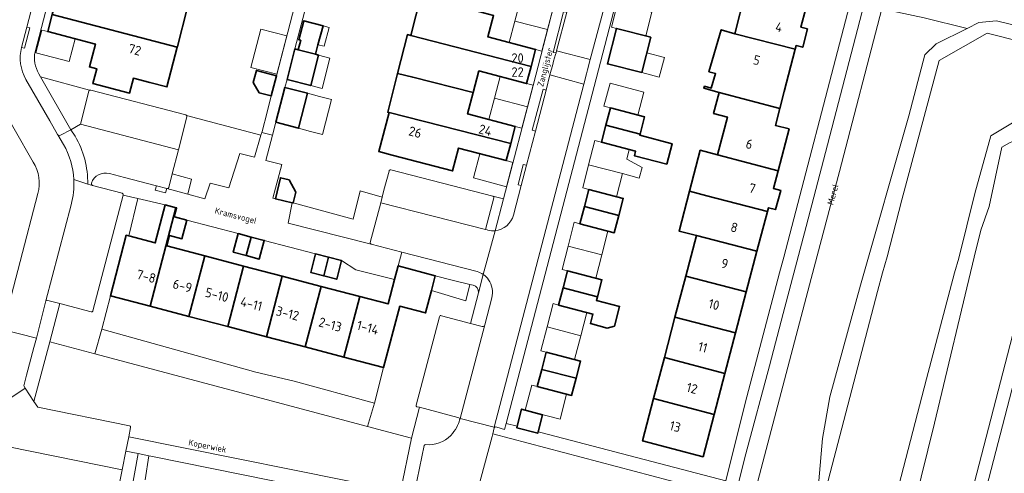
# Model space of a CAD drawing. Header units: metres. Extents: x 149984 to 156489, y 469398 to 478068.
# Tile 252 of 256: x 153234 to 153375, y 472396 to 472460. Entities that reach past the tile are written whole.
import ezdxf
from ezdxf.enums import TextEntityAlignment as Align

# ---------------------------------------------------------------- set-up
doc = ezdxf.new("R2010")
doc.units = ezdxf.units.M
doc.header["$LTSCALE"] = 0.75
for name, color, linetype, lineweight in [('B-WE-GR-BEPLANTING_CULTUUR_HEESTERS-GV', 252, 'Continuous', 18), ('B-WE-OG-BEBOUWING-GV', 6, 'Continuous', 35), ('B-WE-OG-BEBOUWING-T18', 1, 'Continuous', 18), ('B-WE-OG-BEBOUWING_LUIFEL-GV', 6, 'Continuous', 18), ('B-WE-OG-BEBOUWING_OVERBOUWING-GV', 6, 'Continuous', 18), ('B-WE-OG-TERREIN_BEGROEID-GV', 252, 'Continuous', 18), ('B-WE-OG-TERREIN_ERF-GV', 252, 'Continuous', 18), ('B-WE-OG-TERREIN_OEVER-GV', 252, 'Continuous', 18), ('B-WE-OG-TOPOGRAFIE-T18', 7, 'Continuous', 18), ('B-WE-OG-WATER_MEER-GV', 252, 'Continuous', 18), ('B-WE-VH-GESLOTENVERHARDING_ASFALT-GV', 252, 'Continuous', 18), ('B-WE-VH-OPENVERHARDING_BETONELEMENT-GV', 252, 'Continuous', 18), ('B-WE-VH-OPENVERHARDING_BETONSTRAATSTEEN-GV', 252, 'Continuous', 18), ('B-WE-VH-OPENVERHARDING_TEGEL-GV', 252, 'Continuous', 18)]:
    doc.layers.add(name, color=color, linetype=linetype, lineweight=lineweight)
doc.styles.add('NLCS-ISO-M500-T18', font='NLCS-ISO.ttf', dxfattribs={"height": 0.9})
doc.styles.add('NLCS-ISO-M750-T18', font='NLCS-ISO.ttf', dxfattribs={"height": 1.35})

msp = doc.modelspace()

# ---------------------------------------------------------------- linework, layer by layer
at = {"layer": 'B-WE-GR-BEPLANTING_CULTUUR_HEESTERS-GV', "flags": 128}
for points in [[(153243.845, 472450.405), (153236.836, 472452.298), (153241.158, 472444.748)], [(153241.158, 472444.748), (153242.525, 472445.555), (153243.759, 472450.283)], [(153256.54, 472441.862), (153255.653, 472438.434), (153258.413, 472437.714), (153257.871, 472435.558), (153260.314, 472434.858), (153261.092, 472437.115), (153263.752, 472436.454), (153265.31, 472441.368), (153267.39, 472440.822), (153268.33, 472443.971), (153257.687, 472446.807)], [(153257.756, 472446.596), (153256.54, 472441.862)], [(153238.149, 472414.453), (153244.598, 472412.735), (153245.6, 472416.24), (153246.829, 472421.007), (153249.096, 472429.668), (153249.457, 472429.573), (153250.73, 472434.927), (153248.65, 472435.414), (153244.316, 472418.883)], [(153285.458, 472434.322), (153285.655, 472435.131), (153282.527, 472436.042), (153281.489, 472431.983), (153272.943, 472434.289), (153272.792, 472434.324), (153272.201, 472431.398), (153284.101, 472428.394)], [(153301.613, 472435.008), (153300.417, 472430.49), (153300.662, 472430.427), (153300.746, 472430.406)], [(153302.97, 472434.865), (153301.47, 472435.264)], [(153283.944, 472428.633), (153285.458, 472434.322)], [(153301.781, 472430.322), (153302.97, 472434.865)], [(153298.185, 472422.616), (153297.608, 472420.322), (153292.686, 472421.773), (153291.849, 472418.575), (153288.154, 472419.541), (153285.863, 472410.786), (153284.55, 472405.69), (153283.536, 472402.364), (153289.864, 472400.679), (153290.991, 472405.085), (153290.651, 472405.147)], [(153298.643, 472422.56), (153298.185, 472422.616)], [(153294.154, 472418.177), (153298.259, 472417.086), (153299.419, 472421.452)], [(153244.082, 472418.73), (153239.592, 472419.915), (153238.149, 472414.453)], [(153290.513, 472405.381), (153293.846, 472418.021)], [(153334.764, 472394.586), (153308.308, 472401.493), (153307.939, 472401.589), (153307.883, 472401.376), (153304.877, 472402.164), (153304.932, 472402.375), (153303.37, 472402.783), (153303.138, 472401.897), (153302.025, 472402.235)], [(153301.646, 472402.147), (153301.442, 472401.285), (153334.277, 472392.607), (153334.764, 472394.586)], [(153247.308, 472391.233), (153249.413, 472390.829), (153250.797, 472398.485), (153249.031, 472398.812), (153248.506, 472396.155)], [(153248.506, 472396.155), (153247.556, 472391.379)]]:
    msp.add_lwpolyline(points, dxfattribs=at)
at = {"layer": 'B-WE-GR-BEPLANTING_CULTUUR_HEESTERS-GV'}
for points in [[(153243.759, 472450.283, -0.2118498), (153243.845, 472450.405)], [(153257.687, 472446.807, -0.2335983), (153257.756, 472446.596)], [(153301.47, 472435.264, -0.3938367), (153301.613, 472435.008)], [(153300.746, 472430.406, 0.1005267), (153301.781, 472430.322)], [(153284.101, 472428.394, -0.3540437), (153283.944, 472428.633)], [(153299.419, 472421.452, 0.35235), (153298.643, 472422.56)], [(153244.316, 472418.883, -0.4573402), (153244.082, 472418.73)], [(153293.846, 472418.021, -0.5855054), (153294.154, 472418.177)], [(153290.651, 472405.147, -0.4191871), (153290.513, 472405.381)], [(153301.738, 472402.246, 0.1413633), (153301.646, 472402.147)], [(153302.025, 472402.235, 0.3030917), (153301.738, 472402.246)]]:
    msp.add_lwpolyline(points, format="xyb", dxfattribs=at)
at = {"layer": 'B-WE-GR-BEPLANTING_CULTUUR_HEESTERS-GV', "flags": 128}
msp.add_lwpolyline([(153245.6, 472416.24), (153244.598, 472412.735), (153283.536, 472402.364), (153284.55, 472405.69), (153273.08, 472408.81), (153267.58, 472410.12)], close=True, dxfattribs=at)
at = {"layer": 'B-WE-OG-BEBOUWING-GV', "flags": 128}
for points in [[(153256.373, 472456.57), (153256.396, 472456.657), (153257.799, 472462.07), (153246.766, 472464.955), (153245.96, 472461.873), (153239.139, 472463.657), (153238.502, 472461.219)], [(153292.967, 472463.412), (153291.157, 472463.898), (153289.731, 472458.225), (153306.939, 472453.789), (153307.583, 472456.224), (153300.771, 472458.024), (153301.583, 472461.097)], [(153344.68, 472456.25), (153344.82, 472456.792), (153345.751, 472456.553), (153346.425, 472459.169), (153345.498, 472459.408), (153346.196, 472462.103), (153337.536, 472464.318), (153336.023, 472458.48)], [(153252.476, 472451.495), (153254.896, 472450.868), (153256.373, 472456.57), (153238.502, 472461.219), (153237.864, 472458.781), (153244.685, 472456.997), (153243.831, 472453.735), (153244.866, 472453.467), (153244.318, 472451.349), (153249.558, 472449.991), (153250.107, 472452.109)], [(153276.483, 472456.887), (153277.204, 472459.615), (153274.463, 472460.339), (153273.743, 472457.611), (153274.014, 472457.539), (153273.659, 472456.178), (153276.129, 472455.533)], [(153322.733, 472452.931), (153324.039, 472457.97), (153319.15, 472459.236), (153317.839, 472454.17)], [(153344.68, 472456.25), (153336.023, 472458.48), (153334.105, 472459.046), (153332.335, 472453.052), (153333.294, 472452.769), (153332.683, 472450.697), (153331.724, 472450.98), (153331.633, 472450.673), (153333.784, 472450.092), (153342.489, 472447.807), (153343.114, 472450.208)], [(153306.939, 472453.789), (153289.731, 472458.225), (153289.253, 472458.345), (153287.86, 472452.804), (153290.019, 472452.261), (153298.672, 472450.086), (153299.483, 472453.153), (153306.295, 472451.353)], [(153273.197, 472456.299), (153272.062, 472451.955), (153275.442, 472451.072), (153276.577, 472455.416), (153276.129, 472455.533), (153273.659, 472456.178)], [(153269.809, 472449.604), (153270.555, 472452.477), (153267.673, 472453.225), (153267.229, 472451.514), (153268.089, 472450.051)], [(153304.028, 472442.776), (153304.673, 472445.217), (153297.861, 472447.018), (153298.672, 472450.086), (153290.019, 472452.261), (153287.86, 472452.804), (153286.462, 472447.244), (153286.643, 472447.198)], [(153270.457, 472445.813), (153273.693, 472444.968), (153274.999, 472449.967), (153271.764, 472450.813)], [(153333.574, 472441.175), (153342.215, 472438.881), (153343.786, 472444.871), (153341.852, 472445.379), (153342.489, 472447.807), (153333.784, 472450.092), (153332.997, 472447.093), (153334.989, 472446.571)], [(153317.615, 472445.409), (153322.502, 472444.113), (153323.15, 472446.583), (153318.259, 472447.865)], [(153286.643, 472447.198), (153285.175, 472441.645), (153287.08, 472441.142), (153295.705, 472438.862), (153296.571, 472442.138), (153303.383, 472440.337), (153304.028, 472442.776)], [(153322.502, 472444.113), (153317.615, 472445.409), (153316.972, 472442.955), (153321.862, 472441.672), (153321.698, 472441.047), (153326.309, 472439.838), (153327.072, 472442.747), (153322.461, 472443.956)], [(153340.697, 472433.092), (153340.833, 472433.612), (153341.877, 472433.338), (153342.598, 472436.085), (153341.553, 472436.359), (153342.215, 472438.881), (153333.574, 472441.175), (153331.109, 472441.822), (153329.575, 472435.973), (153332.04, 472435.326)], [(153272.792, 472434.324), (153272.943, 472434.289), (153273.314, 472435.853), (153272.35, 472437.605), (153271.102, 472437.901), (153270.395, 472434.893)], [(153319.456, 472432.498), (153320.095, 472434.934), (153315.204, 472436.216), (153314.561, 472433.766)], [(153339.2, 472427.387), (153340.697, 472433.092), (153332.04, 472435.326), (153329.575, 472435.973), (153328.08, 472430.274), (153330.545, 472429.628)], [(153256.192, 472433.587), (153256.197, 472433.605), (153254.647, 472434.01), (153253.234, 472428.584), (153249.457, 472429.573), (153249.096, 472429.668), (153246.829, 472421.007), (153252.509, 472419.52)], [(153256.197, 472433.605), (153256.192, 472433.587), (153252.509, 472419.52), (153258.044, 472418.07), (153260.311, 472426.729), (153254.892, 472428.15), (153255.279, 472429.629), (153257.04, 472429.169), (153257.735, 472431.829), (153255.968, 472432.291), (153255.955, 472432.294), (153256.286, 472433.562), (153256.291, 472433.58)], [(153319.456, 472432.498), (153314.561, 472433.766), (153313.919, 472431.316), (153318.81, 472430.034)], [(153266.24, 472426.762), (153266.935, 472429.425), (153265.075, 472429.911), (153264.38, 472427.248)], [(153266.935, 472429.425), (153266.24, 472426.762), (153268.099, 472426.277), (153268.794, 472428.94)], [(153330.545, 472429.628), (153329.029, 472423.847), (153337.681, 472421.594), (153339.2, 472427.387)], [(153258.044, 472418.07), (153263.579, 472416.621), (153265.845, 472425.278), (153260.311, 472426.729)], [(153277.309, 472423.871), (153278.004, 472426.535), (153276.145, 472427.02), (153275.449, 472424.357)], [(153278.004, 472426.535), (153277.309, 472423.871), (153279.168, 472423.386), (153279.863, 472426.049)], [(153269.113, 472415.172), (153271.38, 472423.826), (153265.845, 472425.278), (153263.579, 472416.621)], [(153287.921, 472425.288), (153287.408, 472423.329), (153286.501, 472419.861), (153282.448, 472420.924), (153280.183, 472412.273), (153285.863, 472410.786), (153288.154, 472419.541), (153291.849, 472418.575), (153292.686, 472421.773), (153292.743, 472421.99), (153293.241, 472423.895)], [(153271.38, 472423.826), (153269.113, 472415.172), (153274.648, 472413.723), (153276.914, 472422.375)], [(153311.514, 472422.145), (153316.406, 472420.869), (153317.047, 472423.313), (153312.157, 472424.596)], [(153329.029, 472423.847), (153327.489, 472417.976), (153336.14, 472415.718), (153337.681, 472421.594)], [(153276.914, 472422.375), (153274.648, 472413.723), (153280.183, 472412.273), (153282.448, 472420.924)], [(153316.406, 472420.869), (153311.514, 472422.145), (153310.872, 472419.696), (153315.762, 472418.413), (153315.404, 472417.048), (153317.818, 472416.415), (153318.847, 472416.703), (153319.58, 472419.497), (153316.274, 472420.364)], [(153327.489, 472417.976), (153325.973, 472412.196), (153334.623, 472409.936), (153336.14, 472415.718)], [(153308.464, 472410.514), (153313.355, 472409.234), (153313.997, 472411.683), (153309.107, 472412.965)], [(153333.085, 472404.074), (153334.623, 472409.936), (153325.973, 472412.196), (153324.436, 472406.336)], [(153308.464, 472410.514), (153307.822, 472408.065), (153312.712, 472406.783), (153313.355, 472409.234)], [(153324.436, 472406.336), (153322.851, 472400.294), (153331.499, 472398.026), (153333.085, 472404.074)], [(153307.939, 472401.589), (153308.58, 472404.035), (153305.574, 472404.823), (153304.932, 472402.375), (153304.877, 472402.164), (153307.883, 472401.376)]]:
    msp.add_lwpolyline(points, close=True, dxfattribs=at)
at = {"layer": 'B-WE-OG-BEBOUWING_LUIFEL-GV', "flags": 128}
for points in [[(153304.627, 472460.293), (153309.281, 472459.063), (153310.078, 472462.138), (153309.207, 472462.368), (153305.439, 472463.364)], [(153324.199, 472461.553), (153319.287, 472462.795), (153318.433, 472459.417), (153319.15, 472459.236), (153323.338, 472458.151)], [(153237.864, 472458.781), (153237.033, 472458.998), (153236.18, 472455.736), (153240.923, 472454.496), (153241.776, 472457.758)], [(153277.204, 472459.615), (153276.483, 472456.887), (153277.367, 472456.675), (153278.082, 472459.383)], [(153309.281, 472459.063), (153304.627, 472460.293), (153303.815, 472457.22), (153307.583, 472456.224), (153308.485, 472455.99)], [(153276.577, 472455.416), (153275.442, 472451.072), (153277.06, 472450.649), (153278.195, 472454.993)], [(153323.462, 472455.742), (153322.733, 472452.931), (153325.242, 472452.281), (153325.971, 472455.092)], [(153301.717, 472449.281), (153306.416, 472448.039), (153307.22, 472451.111), (153306.295, 472451.353), (153302.528, 472452.348)], [(153318.259, 472447.865), (153322.202, 472446.831), (153323.064, 472450.121), (153318.208, 472451.394), (153317.346, 472448.104)], [(153274.999, 472449.967), (153273.693, 472444.968), (153275.409, 472444.519), (153277.126, 472444.071), (153278.431, 472449.071), (153276.715, 472449.519)], [(153306.416, 472448.039), (153301.717, 472449.281), (153300.906, 472446.213), (153304.673, 472445.217), (153305.614, 472444.971)], [(153316.972, 472442.955), (153316.058, 472443.195), (153315.156, 472439.756), (153320.011, 472438.482), (153322.394, 472437.857), (153322.783, 472439.338), (153320.593, 472440.551), (153320.95, 472441.911)], [(153303.383, 472440.337), (153299.616, 472441.333), (153298.698, 472437.861), (153303.422, 472436.612), (153304.34, 472440.084)], [(153320.011, 472438.482), (153315.156, 472439.756), (153314.317, 472436.44), (153315.204, 472436.216), (153319.146, 472435.183)], [(153313.919, 472431.316), (153313.074, 472431.53), (153312.207, 472428.103), (153317.045, 472426.879), (153317.903, 472430.272)], [(153317.045, 472426.879), (153312.207, 472428.103), (153311.37, 472424.795), (153312.157, 472424.596), (153316.199, 472423.536)], [(153310.872, 472419.696), (153310.086, 472419.902), (153309.218, 472416.592), (153314.045, 472415.326), (153314.913, 472418.636)], [(153314.045, 472415.326), (153309.218, 472416.592), (153308.321, 472413.171), (153309.107, 472412.965), (153313.147, 472411.906)], [(153307.822, 472408.065), (153307.036, 472408.271), (153306.097, 472404.686), (153311.064, 472403.384), (153312.003, 472406.969)]]:
    msp.add_lwpolyline(points, close=True, dxfattribs=at)
at = {"layer": 'B-WE-OG-BEBOUWING_OVERBOUWING-GV', "flags": 128}
msp.add_lwpolyline([(153272.034, 472458.17), (153268.317, 472459.135), (153266.896, 472453.668), (153270.613, 472452.702)], close=True, dxfattribs=at)
at = {"layer": 'B-WE-OG-TERREIN_BEGROEID-GV', "flags": 128}
for points in [[(153382.596, 472458.059), (153383.442, 472457.852), (153384.73, 472462.9), (153384.09, 472464.2), (153382.44, 472464.62), (153380.57, 472465.36), (153377.94, 472466.59), (153364.6, 472474.454), (153360.934, 472476.689), (153358.08, 472466), (153357.049, 472462.025), (153363.12, 472460.73), (153369.25, 472459.243), (153370.928, 472460.073), (153373.434, 472460.304)], [(153347.123, 472385.413), (153347.4, 472387.01), (153348.241, 472390.237), (153348.026, 472394.588), (153348.56, 472400.643), (153349.628, 472406.608), (153353.978, 472422.546), (153360.903, 472446.751), (153363.212, 472455.457), (153364.795, 472457.04), (153369.25, 472459.243), (153363.12, 472460.73), (153357.049, 472462.025), (153351.02, 472438.79), (153346.94, 472423.5), (153337.441, 472387.304), (153346.204, 472384.984), (153346.26, 472385.19), (153347.043, 472384.99)], [(153299.193, 472392.831), (153328.35, 472386.91), (153334.14, 472392.05), (153334.277, 472392.607), (153301.442, 472401.285), (153301.351, 472400.902)]]:
    msp.add_lwpolyline(points, close=True, dxfattribs=at)
for points in [[(153375.271, 472442.906), (153374.203, 472442.253), (153372.363, 472433.794), (153371.176, 472430.411), (153370.226, 472426.523), (153364.587, 472402.839), (153359.823, 472383.541)], [(153366.515, 472379.847), (153381.504, 472437.575)], [(153249.438, 472400.864), (153288.251, 472393.05), (153289.864, 472400.679), (153283.536, 472402.364), (153244.598, 472412.735), (153238.149, 472414.453), (153235.891, 472405.904), (153236.439, 472405.092), (153249.549, 472402.436)], [(153249.703, 472402.213), (153249.438, 472400.864)]]:
    msp.add_lwpolyline(points, dxfattribs=at)
at = {"layer": 'B-WE-OG-TERREIN_BEGROEID-GV'}
msp.add_lwpolyline([(153249.549, 472402.436, -0.4749133), (153249.703, 472402.213)], format="xyb", dxfattribs=at)
at = {"layer": 'B-WE-OG-TERREIN_ERF-GV', "flags": 128}
for points in [[(153286.877, 472439.036), (153301.47, 472435.264), (153302.97, 472434.865), (153307.21, 472451.073), (153317.826, 472492.027), (153319.886, 472500), (153323.06, 472512.28), (153322.38, 472513.36), (153320.49, 472513.937), (153319.016, 472508.238), (153317.597, 472502.749), (153316.13, 472497.079), (153314.707, 472491.577), (153313.267, 472486.009), (153311.822, 472480.42), (153303.165, 472482.659), (153304.617, 472488.273)], [(153247.568, 472500), (153236.048, 472455.9)], [(153348.56, 472483.2), (153329.545, 472487.896), (153328.454, 472488.029), (153327.655, 472487.823), (153326.846, 472487.425), (153325.919, 472486.476), (153325.711, 472486.224), (153325.155, 472486.33), (153315.957, 472450.911), (153303.37, 472402.783), (153304.932, 472402.375), (153305.574, 472404.823), (153308.58, 472404.035), (153307.939, 472401.589), (153308.308, 472401.493)], [(153308.308, 472401.493), (153334.764, 472394.586), (153337.5, 472405.7), (153342.42, 472424.3), (153343.03, 472426.54), (153352.15, 472461.4), (153356.775, 472479.167), (153351.723, 472482.077)], [(153257.687, 472446.807), (153268.33, 472443.971), (153268.445, 472444.355), (153268.489, 472444.524), (153269.198, 472447.252), (153269.809, 472449.604), (153268.089, 472450.051), (153267.229, 472451.514), (153267.673, 472453.225), (153270.555, 472452.477), (153273.517, 472463.878)], [(153301.583, 472461.097), (153300.771, 472458.024), (153307.583, 472456.224), (153306.939, 472453.789), (153306.295, 472451.353), (153299.483, 472453.153), (153298.672, 472450.086), (153297.861, 472447.018), (153304.673, 472445.217), (153304.028, 472442.776), (153303.383, 472440.337), (153296.571, 472442.138), (153295.705, 472438.862), (153287.08, 472441.142), (153285.175, 472441.645), (153286.643, 472447.198), (153286.462, 472447.244), (153287.86, 472452.804), (153289.253, 472458.345), (153289.731, 472458.225), (153291.157, 472463.898)], [(153346.196, 472462.103), (153345.498, 472459.408), (153346.425, 472459.169), (153345.751, 472456.553), (153344.82, 472456.792), (153344.68, 472456.25), (153343.114, 472450.208), (153342.489, 472447.807), (153341.852, 472445.379), (153343.786, 472444.871), (153342.215, 472438.881), (153341.553, 472436.359), (153342.598, 472436.085), (153341.877, 472433.338), (153340.833, 472433.612), (153340.697, 472433.092), (153339.2, 472427.387), (153337.681, 472421.594), (153336.14, 472415.718), (153334.623, 472409.936), (153333.085, 472404.074), (153331.499, 472398.026), (153322.851, 472400.294), (153324.436, 472406.336), (153325.973, 472412.196), (153327.489, 472417.976), (153329.029, 472423.847), (153330.545, 472429.628), (153328.08, 472430.274), (153329.575, 472435.973), (153331.109, 472441.822), (153333.574, 472441.175), (153334.989, 472446.571), (153332.997, 472447.093), (153333.784, 472450.092), (153331.633, 472450.673), (153331.724, 472450.98), (153332.683, 472450.697), (153333.294, 472452.769), (153332.335, 472453.052), (153334.105, 472459.046), (153336.023, 472458.48), (153337.536, 472464.318)], [(153257.799, 472462.07), (153256.396, 472456.657), (153256.373, 472456.57), (153254.896, 472450.868), (153252.476, 472451.495), (153250.107, 472452.109), (153249.558, 472449.991), (153244.318, 472451.349), (153244.866, 472453.467), (153243.831, 472453.735), (153244.685, 472456.997), (153237.864, 472458.781), (153238.502, 472461.219)], [(153274.807, 472462.461), (153273.197, 472456.299), (153273.659, 472456.178), (153274.014, 472457.539), (153273.743, 472457.611), (153274.463, 472460.339), (153277.204, 472459.615), (153276.483, 472456.887), (153276.129, 472455.533), (153276.577, 472455.416), (153275.442, 472451.072), (153272.062, 472451.955), (153271.764, 472450.813), (153274.999, 472449.967), (153273.693, 472444.968), (153270.457, 472445.813), (153269.973, 472443.959), (153269.043, 472440.374), (153271.312, 472439.782), (153270.044, 472434.975), (153270.395, 472434.893), (153271.102, 472437.901), (153272.35, 472437.605), (153273.314, 472435.853), (153272.943, 472434.289), (153281.489, 472431.983), (153282.527, 472436.042), (153285.655, 472435.131), (153285.88, 472436.113), (153286.666, 472438.826)], [(153236.574, 472452.757), (153236.585, 472452.737), (153236.836, 472452.298), (153243.845, 472450.405)], [(153235.802, 472440.143), (153230.309, 472449.655)], [(153244.03, 472450.412), (153257.595, 472446.867)], [(153231.072, 472414.793), (153231.426, 472416.185), (153236.452, 472435.622)], [(153398.35, 472371.892), (153406.366, 472402.586), (153412.626, 472426.553), (153412.929, 472427.714), (153382.872, 472435.516), (153368.37, 472379.668)], [(153282.497, 472392.037), (153252.586, 472398.116), (153252.318, 472398.171), (153251.786, 472394.74)]]:
    msp.add_lwpolyline(points, dxfattribs=at)
for points in [[(153322.733, 472452.931), (153317.839, 472454.17), (153319.15, 472459.236), (153324.039, 472457.97)], [(153322.461, 472443.956), (153327.072, 472442.747), (153326.309, 472439.838), (153321.698, 472441.047), (153321.862, 472441.672), (153316.972, 472442.955), (153317.615, 472445.409), (153318.259, 472447.865), (153323.15, 472446.583), (153322.502, 472444.113)], [(153313.919, 472431.316), (153314.561, 472433.766), (153315.204, 472436.216), (153320.095, 472434.934), (153319.456, 472432.498), (153318.81, 472430.034)], [(153249.457, 472429.573), (153253.234, 472428.584), (153254.647, 472434.01), (153250.73, 472434.927)], [(153265.075, 472429.911), (153257.735, 472431.829), (153257.04, 472429.169), (153255.279, 472429.629), (153254.892, 472428.15), (153260.311, 472426.729), (153265.845, 472425.278), (153271.38, 472423.826), (153276.914, 472422.375), (153282.448, 472420.924), (153286.501, 472419.861), (153287.408, 472423.329), (153281.904, 472424.727), (153279.863, 472426.049), (153279.168, 472423.386), (153277.309, 472423.871), (153275.449, 472424.357), (153276.145, 472427.02), (153268.794, 472428.94), (153268.099, 472426.277), (153266.24, 472426.762), (153264.38, 472427.248)], [(153316.406, 472420.869), (153316.274, 472420.364), (153319.58, 472419.497), (153318.847, 472416.703), (153317.818, 472416.415), (153315.404, 472417.048), (153315.762, 472418.413), (153310.872, 472419.696), (153311.514, 472422.145), (153312.157, 472424.596), (153317.047, 472423.313)], [(153263.579, 472416.621), (153258.044, 472418.07), (153252.509, 472419.52), (153246.829, 472421.007), (153245.6, 472416.24), (153267.58, 472410.12), (153273.08, 472408.81), (153284.55, 472405.69), (153285.863, 472410.786), (153280.183, 472412.273), (153274.648, 472413.723), (153269.113, 472415.172)], [(153313.355, 472409.234), (153312.712, 472406.783), (153307.822, 472408.065), (153308.464, 472410.514), (153309.107, 472412.965), (153313.997, 472411.683)]]:
    msp.add_lwpolyline(points, close=True, dxfattribs=at)
at = {"layer": 'B-WE-OG-TERREIN_ERF-GV'}
for points in [[(153236.048, 472455.9, 0.1743189), (153236.574, 472452.757)], [(153243.845, 472450.405, -0.2651084), (153244.03, 472450.412)], [(153257.595, 472446.867, -0.1061025), (153257.687, 472446.807)], [(153236.452, 472435.622, 0.2035175), (153235.802, 472440.143)], [(153286.666, 472438.826, -0.581945), (153286.877, 472439.036)]]:
    msp.add_lwpolyline(points, format="xyb", dxfattribs=at)
at = {"layer": 'B-WE-OG-TERREIN_OEVER-GV', "flags": 128}
msp.add_lwpolyline([(153383.109, 472456.547), (153383.442, 472457.852), (153382.596, 472458.059), (153373.434, 472460.304), (153370.928, 472460.073), (153369.25, 472459.243), (153364.795, 472457.04), (153363.212, 472455.457), (153360.903, 472446.751), (153353.978, 472422.546), (153349.628, 472406.608), (153348.56, 472400.643), (153348.026, 472394.588), (153348.241, 472390.237), (153356.42, 472421.64), (153357.14, 472424.3), (153357.81, 472426.61), (153359.9, 472434.72), (153365.23, 472454.67), (153372.11, 472458.55), (153381.34, 472456.21), (153382.49, 472455.955), (153382.773, 472455.894), (153382.95, 472456.58)], close=True, dxfattribs=at)
msp.add_lwpolyline([(153359.823, 472383.541), (153364.587, 472402.839), (153370.226, 472426.523), (153371.176, 472430.411), (153372.363, 472433.794), (153374.203, 472442.253), (153375.271, 472442.906), (153376.993, 472443.648), (153378.746, 472444.368), (153378.97, 472444.62), (153379.42, 472445.73), (153379.64, 472445.98), (153379.84, 472446.27), (153379.992, 472446.607), (153378.09, 472447.17), (153372.6, 472443.88), (153370.35, 472435.64), (153368.05, 472426.41), (153367.43, 472424.3), (153363.42, 472409.17), (153358.54, 472390.23)], dxfattribs=at)
at = {"layer": 'B-WE-OG-WATER_MEER-GV', "flags": 128}
for points in [[(153381.34, 472456.21), (153372.11, 472458.55), (153365.23, 472454.67), (153359.9, 472434.72), (153357.81, 472426.61), (153357.14, 472424.3), (153356.42, 472421.64), (153348.241, 472390.237)], [(153358.54, 472390.23), (153363.42, 472409.17), (153367.43, 472424.3), (153368.05, 472426.41), (153370.35, 472435.64), (153372.6, 472443.88), (153378.09, 472447.17)]]:
    msp.add_lwpolyline(points, dxfattribs=at)
at = {"layer": 'B-WE-VH-GESLOTENVERHARDING_ASFALT-GV', "flags": 128}
msp.add_lwpolyline([(153346.23, 472430.91), (153342.94, 472418.49), (153341, 472411.03), (153337.62, 472398.44), (153335.45, 472389.96), (153334.65, 472387.32), (153333.9, 472386.14), (153333.736, 472385.948), (153336.8, 472385.4), (153337.441, 472387.304), (153346.94, 472423.5), (153351.02, 472438.79), (153357.049, 472462.025), (153358.08, 472466), (153360.934, 472476.689), (153358.53, 472478.113), (153358.5, 472478.01), (153349, 472441.5)], close=True, dxfattribs=at)
at = {"layer": 'B-WE-VH-OPENVERHARDING_BETONELEMENT-GV', "flags": 128}
for points in [[(153312.021, 472461.541), (153311.576, 472461.613), (153310.064, 472455.804), (153310.507, 472455.724), (153310.566, 472456.049)], [(153234.871, 472459.432), (153234.122, 472456.521), (153234.558, 472456.409), (153235.307, 472459.32)], [(153309.093, 472450.416), (153308.658, 472450.532), (153307.105, 472444.687), (153307.54, 472444.571)], [(153306.258, 472439.686), (153305.821, 472439.796), (153305.086, 472436.88), (153305.522, 472436.769)], [(153254.89, 472436.34), (153253.41, 472436.757), (153253.233, 472436.131), (153254.714, 472435.715)]]:
    msp.add_lwpolyline(points, close=True, dxfattribs=at)
at = {"layer": 'B-WE-VH-OPENVERHARDING_BETONSTRAATSTEEN-GV', "flags": 128}
for points in [[(153234.122, 472456.521), (153234.871, 472459.432), (153236.248, 472464.731), (153237.766, 472470.584), (153239.05, 472475.449), (153240.568, 472481.301), (153241.144, 472483.437), (153241.946, 472486.572), (153243.402, 472492.113), (153238.541, 472493.374), (153229.323, 472457.766)], [(153325.155, 472486.33), (153324.055, 472487.257), (153323.665, 472486.528), (153318.828, 472467.758), (153315.387, 472454.803), (153314.991, 472453.315), (153314.845, 472452.762), (153314.449, 472451.274), (153301.676, 472402.262), (153301.646, 472402.147)], [(153313.275, 472466.424), (153312.021, 472461.541), (153310.566, 472456.049), (153315.387, 472454.803), (153318.828, 472467.758), (153323.665, 472486.528), (153324.055, 472487.257)], [(153302.025, 472402.235), (153303.138, 472401.897), (153303.37, 472402.783), (153315.957, 472450.911), (153325.155, 472486.33)], [(153239.329, 472444.004), (153239.284, 472444.081), (153238.178, 472446.007), (153234.747, 472451.948)], [(153301.322, 472420.736), (153300.322, 472416.86), (153296.778, 472403.5), (153301.676, 472402.262), (153314.449, 472451.274), (153309.625, 472452.579), (153309.093, 472450.416), (153307.54, 472444.571), (153306.258, 472439.686), (153305.522, 472436.769), (153304.413, 472432.562)], [(153230.309, 472449.655), (153235.802, 472440.143)], [(153243.759, 472450.283), (153242.525, 472445.555), (153256.54, 472441.862)], [(153257.595, 472446.867), (153244.03, 472450.412)], [(153256.54, 472441.862), (153257.756, 472446.596)], [(153256.54, 472441.862), (153242.525, 472445.555), (153241.158, 472444.748), (153241.769, 472443.831)], [(153239.329, 472444.004), (153240.119, 472442.662)], [(153240.119, 472442.662), (153239.329, 472444.004)], [(153241.769, 472443.831), (153241.158, 472444.748), (153239.705, 472443.964)], [(153255.148, 472436.499), (153255.653, 472438.434), (153256.54, 472441.862)], [(153246.688, 472438.483), (153248.833, 472437.906), (153253.41, 472436.757), (153254.89, 472436.34)], [(153257.871, 472435.558), (153258.413, 472437.714), (153255.653, 472438.434), (153255.148, 472436.499)], [(153286.666, 472438.826), (153285.88, 472436.113), (153285.655, 472435.131)], [(153301.47, 472435.264), (153286.877, 472439.036)], [(153241.602, 472437.641), (153243.582, 472436.971)], [(153248.516, 472435.673), (153244.284, 472436.78), (153243.582, 472436.971), (153241.602, 472437.641)], [(153243.582, 472436.971), (153244.284, 472436.78)], [(153236.452, 472435.622), (153231.426, 472416.185), (153236.242, 472414.983), (153237.596, 472420.288), (153241.208, 472434.044)], [(153244.316, 472418.883), (153248.65, 472435.414)], [(153254.89, 472436.34), (153257.871, 472435.558)], [(153285.655, 472435.131), (153285.458, 472434.322), (153300.417, 472430.49), (153301.613, 472435.008)], [(153241.208, 472434.044), (153237.596, 472420.288)], [(153300.417, 472430.49), (153285.458, 472434.322), (153283.944, 472428.633)], [(153301.781, 472430.322), (153300.091, 472424.062)], [(153300.091, 472424.062), (153301.781, 472430.322)], [(153300.746, 472430.406), (153300.662, 472430.427), (153300.417, 472430.49)], [(153284.101, 472428.394), (153288.445, 472427.252), (153299.224, 472424.481)], [(153237.903, 472420.363), (153239.592, 472419.915)], [(153239.592, 472419.915), (153244.082, 472418.73)], [(153299.949, 472416.618), (153298.259, 472417.086), (153294.154, 472418.177)], [(153293.846, 472418.021), (153290.513, 472405.381)], [(153296.739, 472403.354), (153296.778, 472403.5), (153300.322, 472416.86)], [(153229.62, 472404.929), (153229.81, 472404.631), (153234.63, 472407.847), (153234.44, 472408.141), (153234.847, 472409.698), (153235.871, 472413.612), (153236.242, 472414.983), (153231.426, 472416.185), (153231.072, 472414.793)], [(153249.549, 472402.436), (153236.439, 472405.092), (153235.891, 472405.904), (153234.63, 472407.847), (153229.81, 472404.631), (153230.225, 472404.029), (153231.222, 472402.434), (153232.521, 472400.4), (153232.328, 472399.428), (153248.506, 472396.155)], [(153290.651, 472405.147), (153290.991, 472405.085), (153296.482, 472403.626)], [(153298.23, 472389.247), (153298.708, 472390.956), (153299.193, 472392.831), (153301.351, 472400.902), (153301.442, 472401.285), (153301.646, 472402.147), (153301.676, 472402.262), (153296.778, 472403.5), (153296.739, 472403.354), (153296.721, 472403.285)], [(153248.506, 472396.155), (153249.031, 472398.812), (153249.438, 472400.864), (153249.703, 472402.213)], [(153247.556, 472391.379), (153248.506, 472396.155), (153232.328, 472399.428), (153231.348, 472394.645)], [(153291.659, 472399.626), (153289.34, 472388.305), (153289.055, 472386.896), (153293.953, 472385.891)]]:
    msp.add_lwpolyline(points, dxfattribs=at)
at = {"layer": 'B-WE-VH-OPENVERHARDING_BETONSTRAATSTEEN-GV'}
for points in [[(153234.747, 472451.948, -0.1908939), (153234.122, 472456.521)], [(153243.845, 472450.405, 0.2118498), (153243.759, 472450.283)], [(153244.03, 472450.412, 0.2651084), (153243.845, 472450.405)], [(153257.687, 472446.807, 0.1061025), (153257.595, 472446.867)], [(153257.756, 472446.596, 0.2335983), (153257.687, 472446.807)], [(153239.705, 472443.964, -0.4094677), (153239.329, 472444.004)], [(153241.769, 472443.831, -0.1380366), (153243.582, 472436.971)], [(153243.582, 472436.971, 0.1380366), (153241.769, 472443.831)], [(153240.119, 472442.662, -0.1180959), (153241.602, 472437.641)], [(153241.602, 472437.641, 0.1180959), (153240.119, 472442.662)], [(153235.802, 472440.143, -0.2035175), (153236.452, 472435.622)], [(153244.118, 472437.122, -0.4005614), (153246.688, 472438.483)], [(153286.877, 472439.036, 0.581945), (153286.666, 472438.826)], [(153241.602, 472437.641, -0.0811491), (153241.208, 472434.044)], [(153241.208, 472434.044, 0.0811491), (153241.602, 472437.641)], [(153244.284, 472436.78, -0.3576263), (153244.118, 472437.122)], [(153254.89, 472436.34, 0.4057502), (153255.148, 472436.499)], [(153255.148, 472436.499, -0.4057502), (153254.89, 472436.34)], [(153248.65, 472435.414, 0.3175097), (153248.516, 472435.673)], [(153301.613, 472435.008, 0.3938367), (153301.47, 472435.264)], [(153304.413, 472432.562, -0.3120148), (153301.781, 472430.322)], [(153301.781, 472430.322, -0.1005267), (153300.746, 472430.406)], [(153283.944, 472428.633, 0.3540437), (153284.101, 472428.394)], [(153299.224, 472424.481, -0.0775584), (153300.091, 472424.062)], [(153300.091, 472424.062, -0.0853855), (153300.856, 472423.316)], [(153300.856, 472423.316, -0.2162258), (153301.322, 472420.736)], [(153237.596, 472420.288, -0.3875684), (153237.903, 472420.363)], [(153244.082, 472418.73, 0.4573402), (153244.316, 472418.883)], [(153294.154, 472418.177, 0.5855054), (153293.846, 472418.021)], [(153300.322, 472416.86, -0.3593248), (153299.949, 472416.618)], [(153290.513, 472405.381, 0.4191871), (153290.651, 472405.147)], [(153296.721, 472403.285, -0.0507039), (153296.303, 472402.253)], [(153296.482, 472403.626, -0.2644201), (153296.698, 472403.521)], [(153296.698, 472403.521, -0.184784), (153296.739, 472403.354)], [(153249.703, 472402.213, 0.4749133), (153249.549, 472402.436)], [(153296.303, 472402.253, -0.0668136), (153295.448, 472401.042)], [(153301.646, 472402.147, -0.1413633), (153301.738, 472402.246)], [(153301.738, 472402.246, -0.3030917), (153302.025, 472402.235)], [(153295.448, 472401.042, -0.2184851), (153291.888, 472399.758)], [(153291.888, 472399.758, 0.3510225), (153291.659, 472399.626)]]:
    msp.add_lwpolyline(points, format="xyb", dxfattribs=at)
at = {"layer": 'B-WE-VH-OPENVERHARDING_BETONSTRAATSTEEN-GV', "flags": 128}
for points in [[(153309.625, 472452.579), (153314.449, 472451.274), (153314.845, 472452.762), (153314.991, 472453.315), (153315.387, 472454.803), (153310.566, 472456.049), (153310.507, 472455.724), (153310.407, 472455.499), (153310.157, 472454.564), (153310.023, 472454.067)], [(153292.686, 472421.773), (153297.608, 472420.322), (153298.185, 472422.616), (153295.662, 472423.273), (153293.241, 472423.895), (153292.743, 472421.99)]]:
    msp.add_lwpolyline(points, close=True, dxfattribs=at)
at = {"layer": 'B-WE-VH-OPENVERHARDING_TEGEL-GV', "flags": 128}
for points in [[(153236.048, 472455.9), (153247.568, 472500), (153249.086, 472505.812), (153250.087, 472505.518), (153256.908, 472503.785), (153258.732, 472503.308), (153259.21, 472505.177), (153259.979, 472508.149), (153256.153, 472509.06), (153261.568, 472529.772), (153263.536, 472530.899), (153260.065, 472531.945), (153258.86, 472527.447), (153255.414, 472514.371), (153255.19, 472513.523), (153253.493, 472507.083)], [(153317.826, 472492.027), (153307.21, 472451.073), (153302.97, 472434.865)], [(153237.766, 472470.584), (153238.202, 472470.471), (153236.684, 472464.617), (153236.248, 472464.731), (153234.871, 472459.432), (153235.307, 472459.32), (153234.558, 472456.409), (153234.122, 472456.521)], [(153304.413, 472432.562), (153305.522, 472436.769), (153305.086, 472436.88), (153305.821, 472439.796), (153306.258, 472439.686), (153307.54, 472444.571), (153307.105, 472444.687), (153308.658, 472450.532), (153309.093, 472450.416), (153309.625, 472452.579), (153310.023, 472454.067), (153310.157, 472454.564), (153310.407, 472455.499), (153310.507, 472455.724), (153310.064, 472455.804), (153311.576, 472461.613)], [(153234.747, 472451.948), (153238.178, 472446.007), (153239.284, 472444.081), (153239.329, 472444.004)], [(153239.705, 472443.964), (153241.158, 472444.748), (153236.836, 472452.298), (153236.585, 472452.737), (153236.574, 472452.757)], [(153257.735, 472431.829), (153265.075, 472429.911), (153266.935, 472429.425), (153268.794, 472428.94), (153276.145, 472427.02), (153278.004, 472426.535), (153279.863, 472426.049), (153281.904, 472424.727), (153287.408, 472423.329), (153287.921, 472425.288), (153288.445, 472427.252), (153284.101, 472428.394), (153272.201, 472431.398), (153272.792, 472434.324), (153270.395, 472434.893), (153270.044, 472434.975), (153271.312, 472439.782), (153269.043, 472440.374), (153269.973, 472443.959), (153268.445, 472444.355), (153268.33, 472443.971), (153267.39, 472440.822), (153265.31, 472441.368), (153263.752, 472436.454), (153261.092, 472437.115), (153260.314, 472434.858), (153257.871, 472435.558), (153254.89, 472436.34), (153254.714, 472435.715), (153253.233, 472436.131), (153253.41, 472436.757), (153248.833, 472437.906), (153246.688, 472438.483)], [(153244.284, 472436.78), (153248.516, 472435.673)], [(153381.504, 472437.575), (153366.515, 472379.847)], [(153248.65, 472435.414), (153250.73, 472434.927), (153254.647, 472434.01), (153256.197, 472433.605), (153256.291, 472433.58), (153256.286, 472433.562), (153255.955, 472432.294), (153255.968, 472432.291), (153257.735, 472431.829)], [(153368.37, 472379.668), (153382.872, 472435.516)], [(153302.97, 472434.865), (153301.781, 472430.322)], [(153299.224, 472424.481), (153288.445, 472427.252), (153287.921, 472425.288), (153293.241, 472423.895), (153295.662, 472423.273)], [(153300.091, 472424.062), (153299.419, 472421.452), (153298.259, 472417.086), (153299.949, 472416.618)], [(153299.419, 472421.452), (153300.091, 472424.062)], [(153295.662, 472423.273), (153298.185, 472422.616), (153298.643, 472422.56)], [(153237.596, 472420.288), (153236.242, 472414.983), (153235.871, 472413.612), (153234.847, 472409.698), (153234.44, 472408.141), (153234.63, 472407.847), (153235.891, 472405.904), (153238.149, 472414.453)], [(153238.149, 472414.453), (153239.592, 472419.915), (153237.903, 472420.363)], [(153300.322, 472416.86), (153301.322, 472420.736)], [(153296.482, 472403.626), (153290.991, 472405.085), (153289.864, 472400.679), (153288.251, 472393.05), (153287.814, 472390.956), (153286.793, 472385.95), (153288.484, 472385.6)], [(153296.721, 472403.285), (153296.739, 472403.354)], [(153251.786, 472394.74), (153252.318, 472398.171), (153250.797, 472398.485), (153249.413, 472390.829)], [(153288.832, 472385.726), (153289.055, 472386.896), (153289.34, 472388.305), (153291.659, 472399.626)]]:
    msp.add_lwpolyline(points, dxfattribs=at)
for points in [[(153358.528, 472478.114), (153356.775, 472479.167), (153352.15, 472461.4), (153343.03, 472426.54), (153342.42, 472424.3), (153337.5, 472405.7), (153334.764, 472394.586), (153334.277, 472392.607), (153334.14, 472392.05), (153328.35, 472386.91), (153333.736, 472385.948), (153333.9, 472386.14), (153334.65, 472387.32), (153335.45, 472389.96), (153337.62, 472398.44), (153341, 472411.03), (153342.94, 472418.49), (153346.23, 472430.91), (153349, 472441.5), (153358.5, 472478.01), (153358.53, 472478.113)], [(153276.202, 472467.8), (153274.641, 472468.205), (153274.112, 472466.168), (153273.517, 472463.878), (153270.555, 472452.477), (153269.809, 472449.604), (153269.198, 472447.252), (153268.489, 472444.524), (153268.445, 472444.355), (153269.973, 472443.959), (153270.457, 472445.813), (153271.764, 472450.813), (153272.062, 472451.955), (153273.197, 472456.299), (153274.807, 472462.461), (153275.772, 472466.156)], [(153288.251, 472393.05), (153249.438, 472400.864), (153249.031, 472398.812), (153250.797, 472398.485), (153252.318, 472398.171), (153252.586, 472398.116), (153282.497, 472392.037), (153287.814, 472390.956)]]:
    msp.add_lwpolyline(points, close=True, dxfattribs=at)
at = {"layer": 'B-WE-VH-OPENVERHARDING_TEGEL-GV'}
for points in [[(153234.122, 472456.521, 0.1908939), (153234.747, 472451.948)], [(153236.574, 472452.757, -0.1743189), (153236.048, 472455.9)], [(153239.329, 472444.004, 0.4094677), (153239.705, 472443.964)], [(153246.688, 472438.483, 0.4005614), (153244.118, 472437.122)], [(153244.118, 472437.122, 0.3576263), (153244.284, 472436.78)], [(153248.516, 472435.673, -0.3175097), (153248.65, 472435.414)], [(153301.781, 472430.322, 0.3120148), (153304.413, 472432.562)], [(153300.091, 472424.062, 0.0775584), (153299.224, 472424.481)], [(153300.856, 472423.316, 0.0853855), (153300.091, 472424.062)], [(153298.643, 472422.56, -0.35235), (153299.419, 472421.452)], [(153301.322, 472420.736, 0.2162258), (153300.856, 472423.316)], [(153237.903, 472420.363, 0.3875684), (153237.596, 472420.288)], [(153299.949, 472416.618, 0.3593248), (153300.322, 472416.86)], [(153296.303, 472402.253, 0.0507039), (153296.721, 472403.285)], [(153296.698, 472403.521, 0.2644201), (153296.482, 472403.626)], [(153296.739, 472403.354, 0.184784), (153296.698, 472403.521)], [(153295.448, 472401.042, 0.0668136), (153296.303, 472402.253)], [(153291.888, 472399.758, 0.2184851), (153295.448, 472401.042)], [(153291.659, 472399.626, -0.3510225), (153291.888, 472399.758)]]:
    msp.add_lwpolyline(points, format="xyb", dxfattribs=at)

# ---------------------------------------------------------------- texts
at = {"layer": 'B-WE-OG-BEBOUWING-T18', "style": 'NLCS-ISO-M750-T18'}
for s, rotation, p in [('4', 345.6, (153342.36, 472459.423)), ('72', 345.5, (153250.308, 472456.189)), ('5', 345.5, (153339.175, 472454.696)), ('26', 345.2, (153290.372, 472444.409)), ('24', 345.3, (153300.396, 472444.688)), ('6', 345.3, (153338.111, 472442.709)), ('7', 345.3, (153338.541, 472436.383)), ('8', 345.3, (153335.96, 472430.798)), ('9', 345.3, (153334.604, 472425.628)), ('7-8', 345.4, (153251.948, 472423.802)), ('6-9', 345.4, (153257.117, 472422.448)), ('5-10', 345.4, (153262.041, 472421.158)), ('4-11', 345.4, (153266.966, 472419.869)), ('3-12', 345.4, (153272.135, 472418.516)), ('10', 345.3, (153333.067, 472419.769)), ('2-13', 345.4, (153278.24, 472416.917)), ('1-14', 345.3, (153283.603, 472416.486)), ('11', 345.3, (153331.466, 472413.665)), ('12', 345.3, (153329.929, 472407.806)), ('13', 345.3, (153327.523, 472402.338))]:
    msp.add_text(s, height=1.35, rotation=rotation, dxfattribs=at).set_placement(p, align=Align.MIDDLE)
for s, p in [('20', (153305, 472455)), ('22', (153305, 472453))]:
    msp.add_text(s, height=1.35, dxfattribs=at).set_placement(p, align=Align.MIDDLE)
at = {"layer": 'B-WE-OG-TOPOGRAFIE-T18', "style": 'NLCS-ISO-M500-T18'}
for s, rotation, p in [('Zanglijster', 75.3, (153309.073, 472453.652)), ('Merel', 74.8, (153350.044, 472435.507)), ('Kramsvogel', 345.7, (153264.703, 472432.345)), ('Koperwiek', 348.6, (153260.668, 472399.441))]:
    msp.add_text(s, height=0.9, rotation=rotation, dxfattribs=at).set_placement(p, align=Align.MIDDLE)

doc.saveas('drawing.dxf')
